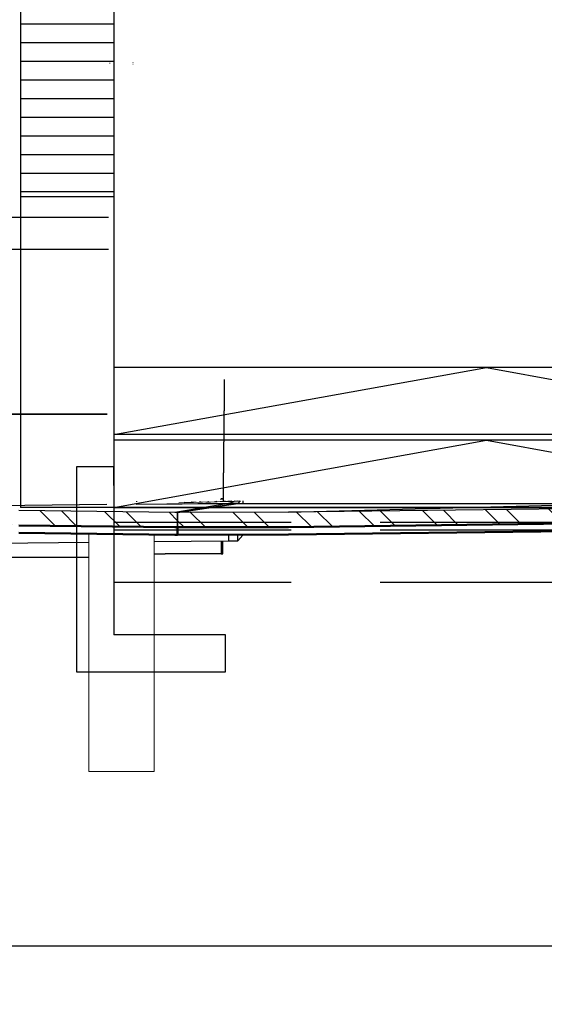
# Model space of a CAD drawing. Extents: x -805 to 3526, y -961 to 1039.
# Tile 123 of 256: x 300.97 to 303.79, y 28.26 to 33.54. Entities that reach past the tile are written whole.
import ezdxf

# ---------------------------------------------------------------- set-up
doc = ezdxf.new("R2010")
doc.units = 0
doc.linetypes.add('AUSGEZOGEN', pattern=[2, 1, 1])
doc.linetypes.add('VERDECKT2', pattern=[4.7625, 3.175, -1.5875])
doc.layers.get('0').update_dxf_attribs({"color": 251})
for name, color, linetype, lineweight in [('P-HP-Dorsten 2022 - Ansicht$0$VE22-087 - Bf_Dorsten-Hervest ModellRevit2021_rvt-1-Schnitt 8$0$A-FLOR', 192, 'Continuous', 9), ('P-HP-Dorsten 2022 - Ansicht$0$VE22-087 - Bf_Dorsten-Hervest ModellRevit2021_rvt-1-Schnitt 8$0$A-FLOR-FNSH', 192, 'Continuous', 35), ('P-HP-Dorsten 2022 - Ansicht$0$VE22-087 - Bf_Dorsten-Hervest ModellRevit2021_rvt-1-Schnitt 8$0$A-FLOR-PATT', 8, 'Continuous', 35), ('P-HP-Dorsten 2022 - Ansicht$0$VE22-087 - Bf_Dorsten-Hervest ModellRevit2021_rvt-1-Schnitt 8$0$A-GENM', 13, 'Continuous', 9), ('P-HP-Dorsten 2022 - Ansicht$0$VE22-087 - Bf_Dorsten-Hervest ModellRevit2021_rvt-1-Schnitt 8$0$A-WALL', 113, 'Continuous', 9), ('P-HP-Dorsten 2022 - Ansicht$0$VE22-087 - Bf_Dorsten-Hervest ModellRevit2021_rvt-1-Schnitt 8$0$S-STRS', 31, 'Continuous', 9), ('TTK-B-Bestand', 252, 'Continuous', 35), ('TTK-P-Treppe oben', 12, 'Continuous', 25), ('TTK-P-Treppe unten', 12, 'Continuous', 25)]:
    doc.layers.add(name, color=color, linetype=linetype, lineweight=lineweight)
for name, color, linetype in [('TTK-P-Bahnsteig', 12, 'Continuous'), ('TTK-P-Böschung', 140, 'Continuous'), ('TTK-P-Planung', 12, 'Continuous'), ('TTK-P-PU', 12, 'Continuous'), ('TTK-P-TEXT', 12, 'AUSGEZOGEN'), ('TTK-P-Verm-ProVI', 112, 'Continuous')]:
    doc.layers.add(name, color=color, linetype=linetype)
doc.styles.add('AKG DIN 6776', font='AKG_DIN67.TTF')
doc.dimstyles.new('TTK$6', dxfattribs={"dimtxt": 2.5, "dimasz": 2.5, "dimexe": 3.5, "dimexo": 0.1, "dimgap": 1, "dimtad": 1, "dimzin": 0, "dimtxsty": 'AKG DIN 6776', "dimblk": 'OBLIQUE', "dimcen": -0.09, "dimdle": 3, "dimse1": 1, "dimse2": 1, "dimclrd": 256, "dimclre": 256, "dimclrt": 256, "dimadec": 3, "dimazin": 0, "dimtfac": 1, "dimtofl": 0, "dimtmove": 0, "dimatfit": 3, "dimldrblk": 'OBLIQUE', "dimfxl": 7, "dimfxlon": 1, "dimtolj": 1, "dimtzin": 0, "dimlwd": -1, "dimlwe": -1, "dimarcsym": 0})
pattern_1 = [(135, (306.03982, 33.47778), (-0.171074, -0.171074), []), (135, (306.15387, 33.47778), (-0.171074, -0.171074), [])]

# ---------------------------------------------------------------- blocks, each defined once
blk = doc.blocks.new('*D549')
at = {"layer": 'DEFPOINTS', "color": 0}
for p in [(1594.653, 36.7397), (1594.3062, 36.5752), (8.2233, 0)]:
    blk.add_point(p, dxfattribs=at)
at = {"layer": 'TTK-B-Bestand', "insert": (1594.1093, 36.9835), "char_height": 0.25, "attachment_point": 5, "style": 'AKG DIN 6776'}
blk.add_mtext('\\A1;36,588', dxfattribs=at)
blk = doc.blocks.new('_OBLIQUE')
at = {"color": 0, "linetype": 'ByBlock'}
blk.add_line((-0.5, -0.5), (0.5, 0.5), dxfattribs=at)
blk = doc.blocks.new('*D548')
at = {"layer": 'DEFPOINTS', "color": 0}
for p in [(1585.5366, 36.7706), (1585.0459, 36.614), (-0.8681, 0.0309)]:
    blk.add_point(p, dxfattribs=at)
at = {"layer": 'TTK-B-Bestand', "insert": (1585.0178, 37.0144), "char_height": 0.25, "attachment_point": 5, "style": 'AKG DIN 6776'}
blk.add_mtext('\\A1;36,621', dxfattribs=at)
blk = doc.blocks.new('*D547')
at = {"layer": 'DEFPOINTS', "color": 0}
for p in [(1244.5951, 35.6713), (1244.1853, 35.5313), (0, 0)]:
    blk.add_point(p, dxfattribs=at)
at = {"layer": 'TTK-P-Treppe unten', "insert": (1244.1389, 35.9152), "char_height": 0.25, "attachment_point": 5, "style": 'AKG DIN 6776', "bg_fill": 3, "box_fill_scale": 1.1, "bg_fill_color": 256, "bg_fill_true_color": 13158600, "bg_fill_transparency": 0}
blk.add_mtext('\\A1;35,53', dxfattribs=at)
blk = doc.blocks.new('*D546')
at = {"layer": 'DEFPOINTS', "color": 0}
for p in [(1248.9571, 37.4519), (1249.0816, 37.3335), (0, 0)]:
    blk.add_point(p, dxfattribs=at)
at = {"layer": 'TTK-P-Treppe unten', "insert": (1249.4133, 37.6958), "char_height": 0.25, "attachment_point": 5, "style": 'AKG DIN 6776'}
blk.add_mtext('\\A1;37,33', dxfattribs=at)
blk = doc.blocks.new('*D545')
at = {"layer": 'DEFPOINTS', "color": 0}
for p in [(1259.6018, 37.4765), (1259.6991, 37.3874), (0.198, 0.0396)]:
    blk.add_point(p, dxfattribs=at)
at = {"layer": 'TTK-P-Treppe unten', "insert": (1259.1455, 37.7204), "char_height": 0.25, "attachment_point": 5, "style": 'AKG DIN 6776'}
blk.add_mtext('\\A1;37,35', dxfattribs=at)
blk = doc.blocks.new('*D543')
at = {"layer": 'DEFPOINTS', "color": 0}
for p in [(859.6449, 36.5698), (860.128, 36.5698), (-0.7156, 0.0247)]:
    blk.add_point(p, dxfattribs=at)
at = {"layer": 'TTK-P-TEXT', "insert": (860.5843, 36.8136), "char_height": 0.25, "attachment_point": 5, "style": 'AKG DIN 6776'}
blk.add_mtext('\\A1;36,55', dxfattribs=at)
blk = doc.blocks.new('*D541')
at = {"layer": 'DEFPOINTS', "color": 0}
for p in [(868.7985, 36.6417), (869.2816, 36.6417), (8.438, 0.0966)]:
    blk.add_point(p, dxfattribs=at)
at = {"layer": 'TTK-B-Bestand', "insert": (869.7378, 36.8855), "char_height": 0.25, "attachment_point": 5, "style": 'AKG DIN 6776'}
blk.add_mtext('\\A1;36,55', dxfattribs=at)
blk = doc.blocks.new('*D540')
at = {"layer": 'DEFPOINTS', "color": 0}
for p in [(1239.4124, 37.4656), (1239.2481, 37.3256), (-4.9372, 1.7943)]:
    blk.add_point(p, dxfattribs=at)
at = {"layer": 'TTK-P-Treppe unten', "insert": (1238.8681, 37.7095), "char_height": 0.25, "attachment_point": 5, "style": 'AKG DIN 6776', "bg_fill": 3, "box_fill_scale": 1.1, "bg_fill_color": 256, "bg_fill_true_color": 13158600, "bg_fill_transparency": 0}
blk.add_mtext('\\A1;37,329', dxfattribs=at)
blk = doc.blocks.new('*D539')
at = {"layer": 'DEFPOINTS', "color": 0}
for p in [(303.4751, 35.7451), (303.9213, 35.7444), (0, 0)]:
    blk.add_point(p, dxfattribs=at)
at = {"layer": 'TTK-P-Treppe oben', "insert": (304.3775, 35.9883), "char_height": 0.25, "attachment_point": 5, "style": 'AKG DIN 6776'}
blk.add_mtext('\\A1;35,75', dxfattribs=at)
blk = doc.blocks.new('*D538')
at = {"layer": 'DEFPOINTS', "color": 0}
for p in [(1076.6395, 36.011), (1076.7895, 35.997), (0, 0)]:
    blk.add_point(p, dxfattribs=at)
at = {"layer": 'TTK-P-Treppe oben', "insert": (1076.1833, 36.2548), "char_height": 0.25, "attachment_point": 5, "style": 'AKG DIN 6776'}
blk.add_mtext('\\A1;36,00', dxfattribs=at)
blk = doc.blocks.new('P-HP-Dorsten 2022 - Ansicht$0$VE22-087 - Bf_Dorsten-Hervest ModellRevit2021_rvt-1-Schnitt 8$0$E-Kasten_variabel - E-Kasten-14560569-Schnitt 8')
at = {"layer": 'P-HP-Dorsten 2022 - Ansicht$0$VE22-087 - Bf_Dorsten-Hervest ModellRevit2021_rvt-1-Schnitt 8$0$A-GENM', "color": 250, "lineweight": 25}
for p, q in [((-36294.2, 32310.3), (-35328.3, 32310.3)), ((-35334.1, 31425.3), (-36294.2, 31425.3))]:
    blk.add_line(p, q, dxfattribs=at)

msp = doc.modelspace()

# ---------------------------------------------------------------- dimensions: what is measured, and where the dimension line sits
at = {"layer": 'TTK-B-Bestand', "color": 251}
for feature_location, offset, origin, text, picture, middle in [((1585.0459, 36.614), (0.4461, 0.1576), (-0.8681, 0.0309), '36,621', '*D548', (1585.0178, 37.0144)), ((1594.3062, 36.5752), (0.2947, 0.1656), (8.2233, 0), '36,588', '*D549', (1594.1093, 36.9835))]:
    dim = msp.add_ordinate_dim(feature_location=feature_location, offset=offset, dtype=0, origin=origin, text=text, dimstyle='TTK$6', override={"dimscale": 0, "dimdec": 3, "dimtmove": 1, "dimfxlon": 0}, dxfattribs=at)
    dim.commit()
    dim.dimension.update_dxf_attribs({"geometry": picture, "text_midpoint": middle})

# ---------------------------------------------------------------- next in the draw order: dimensions: what is measured, and where the dimension line sits
at = {"layer": 'TTK-P-Treppe unten', "color": 251}
dim = msp.add_ordinate_dim(feature_location=(1244.1853, 35.5313), offset=(0.4098, 0.14), dtype=0, origin=(0, 0), dimstyle='TTK$6', override={"dimscale": 0, "dimtfill": 1}, dxfattribs=at)
dim.commit()
dim.dimension.update_dxf_attribs({"geometry": '*D547', "text_midpoint": (1244.1389, 35.9152)})

# ---------------------------------------------------------------- next in the draw order: hatches: boundary and pattern name
at = {"layer": 'P-HP-Dorsten 2022 - Ansicht$0$VE22-087 - Bf_Dorsten-Hervest ModellRevit2021_rvt-1-Schnitt 8$0$A-FLOR-PATT', "lineweight": 9}
h = msp.add_hatch(dxfattribs=at)
h.set_pattern_fill('FP_49', color=251, scale=0.001, style=0, pattern_type=2)
h.set_pattern_definition([(1.625, (306.301574, 30.97574), (0.63474408, 0.05120954), [0.09525, -0.01905, 0.0254, -0.01905, -0.476249]), (1.625, (306.301574, 30.97574), (0.63474408, 0.05120954), [-0.15875, 0.09525, -0.381]), (1.625, (306.269837, 30.975836), (0.63474408, 0.05120954), [0.0635, -0.047625, 0.09525, -0.047625, -0.381]), (1.625, (306.269837, 30.975836), (0.63474408, 0.05120954), [-0.254, 0.0635, -0.3175]), (1.625, (306.491997, 30.995418), (0.63474408, 0.05120954), [0.079375, -0.03175, 0.079375, -0.4445]), (1.625, (306.174625, 30.993057), (0.63474408, 0.05120954), [0.03175, -0.0635, 0.03175, -0.507999]), (90, (306.2381, 30.99486), (-0.63474, 0.0152), [0.002988, -0.030214]), (90, (306.4285, 30.98034), (-0.63474, 0.0152), [0.00332, -0.029882]), (90, (306.5872, 30.9981), (-0.63474, 0.0152), [0.00332, -0.029882]), (4.612, (306.51104, 30.982345), (2.6e-07, 0.03320253), [0.045029, -0.591777]), (178.628, (306.346006, 30.977664), (-0.63474396, -0.01800009), [0.044896, -0.59003]), (7.575, (306.491997, 30.98197), (8e-08, 0.03320277), [0.028636, -0.611695]), (13.365, (306.46026, 30.981237), (1.8e-07, 0.03320225), [0.015823, -0.636591]), (13.365, (306.618946, 30.999018), (1.8e-07, 0.03320225), [0.012659, -0.639755]), (13.365, (306.250795, 30.995217), (1.8e-07, 0.03320225), [0.011076, -0.641338]), (169.748, (306.396786, 30.979436), (-7.5e-07, 0.03320222), [0.015645, -0.629399]), (169.748, (306.555472, 30.997218), (-7.5e-07, 0.03320222), [0.012516, -0.632528]), (169.748, (306.225405, 30.994497), (-7.5e-07, 0.03320222), [0.010951, -0.634092]), (175.639, (306.36505, 30.97837), (-3e-07, 0.03320215), [0.028469, -0.608118])])
h.paths.add_polyline_path([(301.5993, 30.9427), (302.0945, 30.9458), (302.1309, 30.96), (302.0682, 30.96), (302.0682, 30.9727), (302.0556, 30.9723), (302.0556, 30.9715), (301.5992, 30.9586), (301.5993, 30.9457)])
h = msp.add_hatch(dxfattribs=at)
h.set_pattern_fill('FP_50', color=251, scale=0.001, style=0, pattern_type=2)
h.set_pattern_definition([(2.675, (306.343857, 31.05918), (0.63430618, 0.06115208), [0.09525, -0.01905, 0.0254, -0.01905, -0.476249]), (2.675, (306.343857, 31.05918), (0.63430618, 0.06115208), [-0.15875, 0.09525, -0.380999]), (2.675, (306.312142, 31.058643), (0.63430618, 0.06115208), [0.0635, -0.047625, 0.09525, -0.047625, -0.380999]), (2.675, (306.312142, 31.058643), (0.63430618, 0.06115208), [-0.253999, 0.0635, -0.317499]), (2.675, (306.53415, 31.081623), (0.63430618, 0.06115208), [0.079375, -0.03175, 0.079375, -0.444499]), (2.675, (306.216996, 31.073107), (0.63430618, 0.06115208), [0.03175, -0.0635, 0.03175, -0.507999]), (90, (306.2804, 31.0761), (-0.63431, 0.00188), [0.002836, -0.02868]), (90, (306.4707, 31.06605), (-0.63431, 0.00188), [0.003152, -0.028364]), (90, (306.6293, 31.0861), (-0.63431, 0.00188), [0.003152, -0.028364]), (5.507, (306.553178, 31.06959), (4.5e-07, 0.0315165), [0.04506, -0.592187]), (179.831, (306.388258, 31.061885), (-0.6343062, -0.02964518), [0.044852, -0.589457]), (8.312, (306.53415, 31.06886), (-7e-08, 0.03151605), [0.028668, -0.612372]), (13.792, (306.502434, 31.067535), (-2.6e-07, 0.0315156), [0.015841, -0.637296]), (13.792, (306.66101, 31.08755), (-2.6e-07, 0.0315156), [0.012673, -0.640464]), (13.792, (306.293113, 31.076663), (-2.6e-07, 0.0315156), [0.011089, -0.642049]), (171.356, (306.439003, 31.06457), (-3.1e-07, 0.03151603), [0.015561, -0.626032]), (171.356, (306.59758, 31.084587), (-3.1e-07, 0.03151603), [0.012449, -0.629145]), (171.356, (306.26774, 31.075478), (-3.1e-07, 0.03151603), [0.010893, -0.630701]), (176.987, (306.407288, 31.06293), (-4e-07, 0.0315166), [0.028406, -0.606778])])
h.paths.add_polyline_path([(302.1455, 30.9457), (302.1577, 30.96), (302.1309, 30.96), (302.0945, 30.9458), (302.1184, 30.9458)])
h = msp.add_hatch(dxfattribs=at)
h.set_pattern_fill('FP_1', color=251, scale=0.001, style=0, pattern_type=2)
h.set_pattern_definition(pattern_1)
h.paths.add_polyline_path([(284.6673, 30.7231), (286.8242, 30.7328), (288.9166, 30.7453), (292.3718, 30.7602), (294.6929, 30.7734), (296.9457, 30.7829), (297.5717, 30.7864), (299.8456, 30.8356), (300.6081, 30.8408), (300.9706, 30.8285), (301.8218, 30.8181), (301.8218, 30.8981), (301.8073, 30.8981), (300.9706, 30.9085), (300.6081, 30.9208), (299.8456, 30.9156), (297.5717, 30.8664), (296.7403, 30.8618), (294.6931, 30.8534), (292.3721, 30.8402), (288.9168, 30.8253), (286.6343, 30.812), (284.6673, 30.8031)])
h = msp.add_hatch(dxfattribs=at)
h.set_pattern_fill('FP_51', color=251, scale=0.001, style=0, pattern_type=2)
h.set_pattern_definition([(0.58449, (306.255908, 30.971162), (0.634967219, 0.01243201), [0.09525, -0.01905, 0.0254, -0.01905, -0.47625]), (0.58449, (306.255908, 30.971162), (0.634967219, 0.01243201), [-0.15875, 0.09525, -0.381]), (0.58449, (306.22416, 30.971016), (0.634967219, 0.01243201), [0.0635, -0.047625, 0.09525, -0.047625, -0.381]), (0.58449, (306.22416, 30.971016), (0.634967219, 0.01243201), [-0.254, 0.0635, -0.3175]), (0.58449, (306.446399, 30.975665), (0.634967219, 0.01243201), [0.079375, -0.03175, 0.079375, -0.4445]), (0.58449, (306.128915, 30.973617), (0.634967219, 0.01243201), [0.03175, -0.0635, 0.03175, -0.508]), (90, (306.1924, 30.97426), (-0.63497, -0.00052), [0.0005359, -0.005419]), (90, (306.3829, 30.97264), (-0.63497, -0.00052), [0.00059545, -0.005359]), (90, (306.54164, 30.97664), (-0.63497, -0.00052), [0.00059545, -0.005359]), (1.122, (306.465448, 30.973418), (-3e-08, 0.005954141), [0.044908, -0.590181]), (180.047, (306.300356, 30.971734), (-0.634966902, -0.0064748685), [0.044899, -0.590068]), (1.659, (306.446399, 30.973254), (-3.84e-08, 0.005954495), [0.028408, -0.606825]), (2.732, (306.41465, 30.97296), (-5e-08, 0.005954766), [0.015418, -0.620272]), (2.732, (306.573392, 30.976961), (-5e-08, 0.005954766), [0.012334, -0.623355]), (2.732, (306.205111, 30.974395), (-5e-08, 0.005954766), [0.010792, -0.624897]), (178.436, (306.351153, 30.972312), (-3.8e-08, 0.005954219), [0.015406, -0.619798]), (178.436, (306.509895, 30.976313), (-3.8e-08, 0.005954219), [0.012325, -0.622879]), (178.436, (306.179712, 30.974135), (-3.8e-08, 0.005954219), [0.010784, -0.62442]), (179.51, (306.319405, 30.971958), (-9.5e-09, 0.005954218), [0.028398, -0.606592])])
h.paths.add_polyline_path([(301.5994, 30.9411), (302.0863, 30.9457), (301.5993, 30.9427), (301.5994, 30.9415)])
h = msp.add_hatch(dxfattribs=at)
h.set_pattern_fill('FP_1', color=251, scale=0.001, style=0, pattern_type=2)
h.set_pattern_definition(pattern_1)
h.paths.add_polyline_path([(306.1979, 30.7917), (306.1979, 30.8717), (305.2144, 30.9347), (302.4167, 30.8986), (301.8218, 30.8981), (301.8218, 30.8181), (302.4167, 30.8186), (305.2144, 30.8547), (306.1522, 30.7946)])

# ---------------------------------------------------------------- next in the draw order: linework, layer by layer
at = {"layer": 'P-HP-Dorsten 2022 - Ansicht$0$VE22-087 - Bf_Dorsten-Hervest ModellRevit2021_rvt-1-Schnitt 8$0$A-FLOR', "color": 251, "lineweight": 25}
for p, q in [((301.4516, 32.4803), (300.8721, 32.4803)), ((300.4846, 31.4253), (301.4447, 31.4253)), ((302.0556, 30.9723), (302.0682, 30.9727)), ((302.0945, 30.9458), (302.1309, 30.96)), ((302.1577, 30.96), (302.1455, 30.9457)), ((302.1711, 30.96), (302.1711, 30.9457)), ((301.4415, 30.9396), (300.429, 30.9301)), ((302.0938, 30.9458), (301.5993, 30.9411)), ((301.5993, 30.9427), (302.0938, 30.9458)), ((302.0938, 30.9458), (301.8073, 30.8981)), ((301.8218, 30.8981), (302.1455, 30.9457)), ((302.1455, 30.9457), (301.8218, 30.8981)), ((302.0938, 30.9458), (302.1455, 30.9457)), ((302.1455, 30.9457), (302.0938, 30.9458)), ((302.1455, 30.9457), (304.2081, 30.9458)), ((302.4167, 30.8986), (304.2081, 30.9458)), ((302.0938, 30.7783), (302.0938, 30.7458)), ((302.1455, 30.7457), (302.1455, 30.7783)), ((302.1455, 30.7457), (302.1711, 30.7756)), ((302.1711, 30.7784), (302.1711, 30.7756)), ((300.4923, 30.7301), (301.3459, 30.7384)), ((301.695, 30.7419), (302.0938, 30.7458)), ((302.0938, 30.7458), (302.1455, 30.7457)), ((301.3459, 30.6553), (300.4846, 30.6553))]:
    msp.add_line(p, q, dxfattribs=at)
at = {"layer": 'P-HP-Dorsten 2022 - Ansicht$0$VE22-087 - Bf_Dorsten-Hervest ModellRevit2021_rvt-1-Schnitt 8$0$A-FLOR-FNSH', "color": 251, "lineweight": 25}
for p, q in [((301.8073, 30.8981), (300.9706, 30.9085)), ((305.2144, 30.9347), (302.4167, 30.8986)), ((301.8218, 30.8981), (301.8073, 30.8981)), ((302.4167, 30.8986), (301.8218, 30.8981)), ((301.8218, 30.8981), (301.8218, 30.8181)), ((301.8218, 30.8181), (301.8218, 30.8981))]:
    msp.add_line(p, q, dxfattribs=at)
at = {"layer": 'P-HP-Dorsten 2022 - Ansicht$0$VE22-087 - Bf_Dorsten-Hervest ModellRevit2021_rvt-1-Schnitt 8$0$A-FLOR-FNSH', "color": 251, "lineweight": 50}
for p, q in [((302.4167, 30.8186), (305.2144, 30.8547)), ((300.9706, 30.8285), (301.8073, 30.8181)), ((301.8073, 30.8181), (301.8218, 30.8181)), ((301.8218, 30.8181), (302.4167, 30.8186)), ((301.8218, 30.8181), (301.8218, 30.7781)), ((301.8218, 30.7781), (301.8218, 30.8181)), ((302.4167, 30.7786), (305.2144, 30.8147)), ((300.9706, 30.7885), (301.8073, 30.7781)), ((301.8073, 30.7781), (301.8218, 30.7781)), ((301.8218, 30.7781), (302.4167, 30.7786))]:
    msp.add_line(p, q, dxfattribs=at)
at = {"layer": 'P-HP-Dorsten 2022 - Ansicht$0$VE22-087 - Bf_Dorsten-Hervest ModellRevit2021_rvt-1-Schnitt 8$0$A-GENM', "color": 251}
for p, q in [((301.5833, 33.3124), (301.5815, 33.3124)), ((301.5817, 33.3024), (301.5833, 33.3024)), ((301.3454, 30.7838), (301.3454, 29.5074)), ((301.6954, 29.5074), (301.6954, 30.7795)), ((301.695, 29.5074), (301.3459, 29.5074)), ((301.6954, 29.5074), (301.695, 29.5074))]:
    msp.add_line(p, q, dxfattribs=at)
for start_param, end_param in [(1.047198, 1.570796), (1.570796, 1.832596)]:
    msp.add_ellipse((301.4576, 33.3074), major_axis=(0, 0.005), ratio=0.069756, start_param=start_param, end_param=end_param, dxfattribs=at)
at = {"layer": 'P-HP-Dorsten 2022 - Ansicht$0$VE22-087 - Bf_Dorsten-Hervest ModellRevit2021_rvt-1-Schnitt 8$0$A-WALL', "color": 251, "lineweight": 25}
for p, q in [((302.0556, 30.7454), (302.0556, 30.6753)), ((302.064, 30.6753), (302.064, 30.7455)), ((301.695, 30.6753), (301.7556, 30.6753)), ((302.0556, 30.6753), (301.7556, 30.6753)), ((302.0556, 30.6753), (302.064, 30.6753))]:
    msp.add_line(p, q, dxfattribs=at)
at = {"layer": 'P-HP-Dorsten 2022 - Ansicht$0$VE22-087 - Bf_Dorsten-Hervest ModellRevit2021_rvt-1-Schnitt 8$0$S-STRS', "color": 251, "lineweight": 25}
for p, q in [((302.0727, 31.4437), (302.0727, 31.6106)), ((302.0712, 31.2769), (302.0712, 31.4437)), ((302.0696, 31.11), (302.0696, 31.2769)), ((302.0682, 30.96), (302.0682, 31.11))]:
    msp.add_line(p, q, dxfattribs=at)
at = {"layer": 'TTK-P-Böschung', "color": 251}
for p, q in [((301.4787, 33.5172), (300.9787, 33.5172)), ((301.4787, 33.4172), (300.9787, 33.4172)), ((301.4787, 33.3172), (300.9787, 33.3172)), ((301.4787, 33.2172), (300.9787, 33.2172)), ((301.4787, 33.1172), (300.9787, 33.1172)), ((301.4787, 33.0172), (300.9787, 33.0172)), ((301.4787, 32.9172), (300.9787, 32.9172)), ((301.4787, 32.8172), (300.9787, 32.8172)), ((301.4787, 32.7172), (300.9787, 32.7172)), ((301.4787, 32.5911), (300.9787, 32.5911))]:
    msp.add_line(p, q, dxfattribs=at)
at = {"layer": 'TTK-P-Böschung', "color": 251, "linetype": 'VERDECKT2', "ltscale": 0.3}
msp.add_line((301.4787, 30.9247), (301.4787, 30.2418), dxfattribs=at)
at = {"layer": 'TTK-P-PU', "color": 251}
for p, q in [((300.9787, 35.4172), (300.9787, 30.9247)), ((301.4787, 35.2748), (301.4787, 30.9247)), ((305.9787, 30.925), (300.9787, 30.9247))]:
    msp.add_line(p, q, dxfattribs=at)

# ---------------------------------------------------------------- next in the draw order: block references
at = {"layer": 'P-HP-Dorsten 2022 - Ansicht$0$VE22-087 - Bf_Dorsten-Hervest ModellRevit2021_rvt-1-Schnitt 8$0$A-GENM', "color": 251, "lineweight": 25, "xscale": 0.001, "yscale": 0.001, "zscale": 0.001}
msp.add_blockref('P-HP-Dorsten 2022 - Ansicht$0$VE22-087 - Bf_Dorsten-Hervest ModellRevit2021_rvt-1-Schnitt 8$0$E-Kasten_variabel - E-Kasten-14560569-Schnitt 8', (336.7788, 0), dxfattribs=at)

# ---------------------------------------------------------------- next in the draw order: dimensions: what is measured, and where the dimension line sits
at = {"layer": 'TTK-B-Bestand', "color": 251}
dim = msp.add_ordinate_dim(feature_location=(868.7985, 36.6417), offset=(0.4831, 0), dtype=0, origin=(8.438, 0.0966), dimstyle='TTK$6', override={"dimscale": 0, "dimfxlon": 0}, dxfattribs=at)
dim.commit()
dim.dimension.update_dxf_attribs({"geometry": '*D541', "text_midpoint": (869.7378, 36.8855)})
at = {"layer": 'TTK-P-TEXT', "color": 251}
dim = msp.add_ordinate_dim(feature_location=(859.6449, 36.5698), offset=(0.4831, 0), dtype=0, origin=(-0.7156, 0.0247), dimstyle='TTK$6', override={"dimscale": 0, "dimfxlon": 0}, dxfattribs=at)
dim.commit()
dim.dimension.update_dxf_attribs({"geometry": '*D543', "text_midpoint": (860.5843, 36.8136)})
at = {"layer": 'TTK-P-Treppe unten', "color": 251}
for feature_location, offset, origin, picture, middle in [((1259.6991, 37.3874), (-0.0973, 0.0891), (0.198, 0.0396), '*D545', (1259.1455, 37.7204)), ((1249.0816, 37.3335), (-0.1245, 0.1184), (0, 0), '*D546', (1249.4133, 37.6958))]:
    dim = msp.add_ordinate_dim(feature_location=feature_location, offset=offset, dtype=0, origin=origin, dimstyle='TTK$6', override={"dimscale": 0}, dxfattribs=at)
    dim.commit()
    dim.dimension.update_dxf_attribs({"geometry": picture, "text_midpoint": middle})

# ---------------------------------------------------------------- next in the draw order: dimensions: what is measured, and where the dimension line sits
dim = msp.add_ordinate_dim(feature_location=(1239.2481, 37.3256), offset=(0.1119, 0.1412), dtype=0, origin=(-4.9372, 1.7943), text='37,329', dimstyle='TTK$6', override={"dimscale": 0, "dimtfill": 1}, dxfattribs=at)
dim.commit()
dim.dimension.update_dxf_attribs({"geometry": '*D540', "text_midpoint": (1238.8681, 37.7095)})

# ---------------------------------------------------------------- next in the draw order: linework, layer by layer
at = {"layer": 'TTK-P-Bahnsteig', "color": 251}
msp.add_circle((473.7851, 39.1322), 1000, dxfattribs=at)
at = {"layer": 'TTK-P-Böschung', "color": 251}
msp.add_line((301.4787, 32.6172), (300.9787, 32.6172), dxfattribs=at)
at = {"layer": 'TTK-P-Planung', "color": 251}
for p, q in [((305.4787, 31.6749), (301.4787, 31.6749)), ((301.4787, 31.3157), (303.4787, 31.6749)), ((303.4787, 31.6749), (305.4787, 31.3157)), ((305.4787, 31.3157), (301.4787, 31.3157)), ((305.4787, 31.2849), (301.4787, 31.2849)), ((301.4787, 30.9247), (303.4787, 31.2849)), ((303.4787, 31.2849), (305.4787, 30.925)), ((301.4787, 31.1418), (301.2787, 31.1418)), ((301.2787, 31.1418), (301.2787, 30.9247)), ((301.4787, 31.0418), (301.4787, 31.1418)), ((301.4787, 30.925), (305.4787, 30.925))]:
    msp.add_line(p, q, dxfattribs=at)
at = {"layer": 'TTK-P-Planung', "color": 251, "linetype": 'VERDECKT2', "ltscale": 0.3}
for p, q in [((301.2787, 30.925), (301.2787, 30.0418)), ((301.4787, 30.8448), (305.4787, 30.8448)), ((301.4787, 30.8039), (305.4787, 30.8039)), ((301.4787, 30.5243), (305.4787, 30.5243)), ((302.0787, 30.2418), (301.4787, 30.2418)), ((302.0787, 30.0418), (302.0787, 30.2418)), ((301.2787, 30.0418), (302.0787, 30.0418))]:
    msp.add_line(p, q, dxfattribs=at)
at = {"layer": 'TTK-P-Verm-ProVI', "color": 251}
msp.add_lwpolyline([(285.6323, 28.5732), (315.4988, 28.5732), (315.4988, 41.857), (285.6323, 41.857)], close=True, dxfattribs=at)

# ---------------------------------------------------------------- next in the draw order: dimensions: what is measured, and where the dimension line sits
at = {"layer": 'TTK-P-Treppe oben', "color": 251}
for feature_location, offset, picture, middle in [((1076.7895, 35.997), (-0.15, 0.014), '*D538', (1076.1833, 36.2548)), ((303.4751, 35.7451), (0.4462, -0.0007), '*D539', (304.3775, 35.9883))]:
    dim = msp.add_ordinate_dim(feature_location=feature_location, offset=offset, dtype=0, origin=(0, 0), dimstyle='TTK$6', override={"dimscale": 0}, dxfattribs=at)
    dim.commit()
    dim.dimension.update_dxf_attribs({"geometry": picture, "text_midpoint": middle})

doc.saveas('drawing.dxf')
